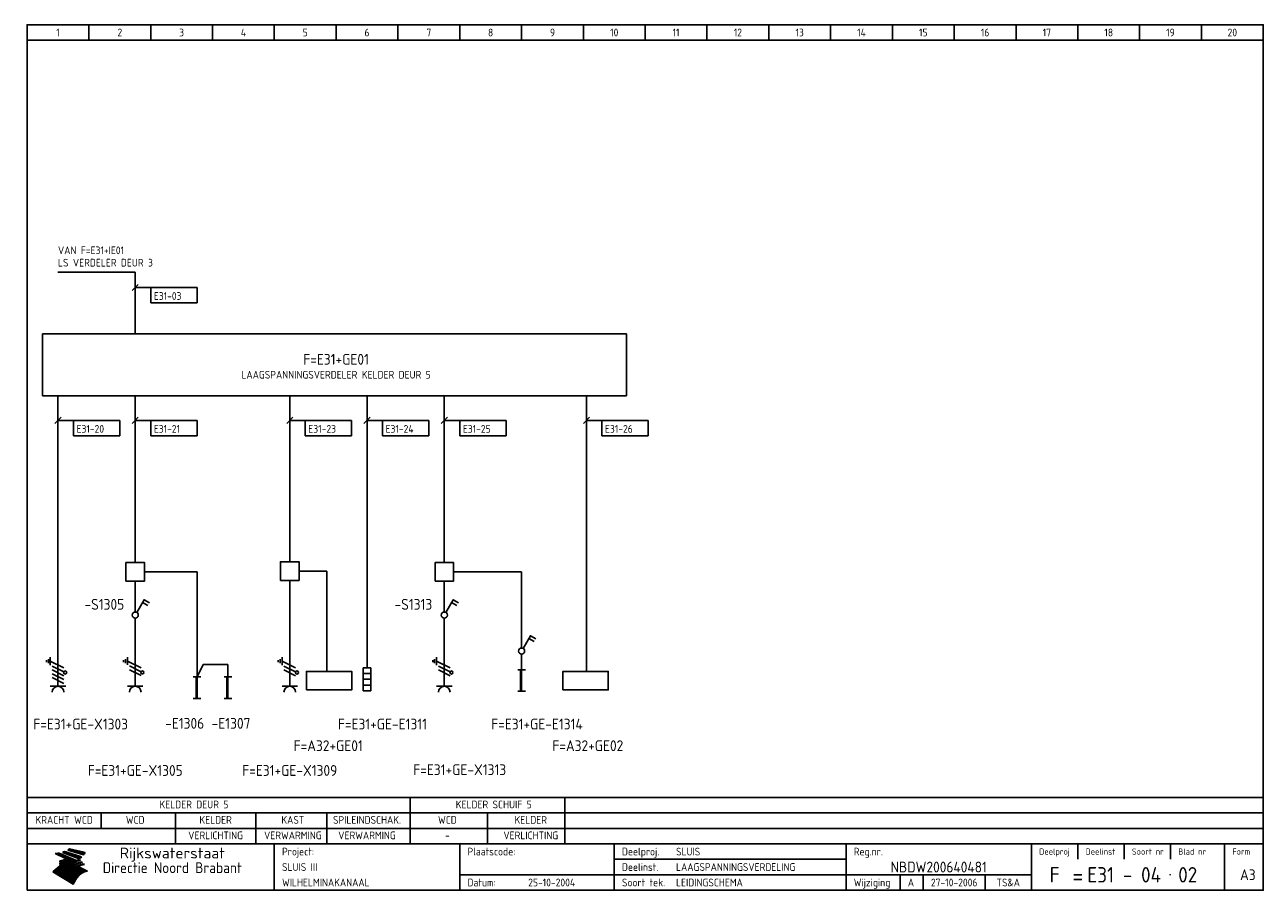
# Model space of a CAD drawing. Extents: x 9 to 410, y 10 to 290.
import ezdxf
from ezdxf.enums import TextEntityAlignment as Align

# ---------------------------------------------------------------- set-up
doc = ezdxf.new("R2010")
doc.units = 0
doc.header["$LTSCALE"] = 15
doc.header["$MEASUREMENT"] = 0
doc.layers.get('0').update_dxf_attribs({"linetype": 'CONTINUOUS'})
for name, color, linetype in [('0-25', 7, 'CONTINUOUS'), ('0-35', 2, 'CONTINUOUS'), ('0-50', 3, 'CONTINUOUS'), ('B-25', 7, 'CONTINUOUS'), ('B-35', 2, 'CONTINUOUS'), ('S-25', 7, 'CONTINUOUS')]:
    doc.layers.add(name, color=color, linetype=linetype)
doc.styles.add('ISO', font='iso.shx')
doc.styles.get("Standard").update_dxf_attribs({"font": 'iso.shx'})

# ---------------------------------------------------------------- blocks, each defined once
blk = doc.blocks.new('0303B2C')
at = {"layer": '0-25'}
for p, q in [((0, -10), (0, 0)), ((-3.75, -2.19), (-3.75, -1.56)), ((-3.12, -1.25), (-3.12, -2.5)), ((-2.5, -3.12), (-2.5, -0.62)), ((-2.5, -1.88), (1.88, -4.06)), ((-1.88, -3.44), (1.88, -5.31)), ((-1.88, -4.69), (1.88, -6.56)), ((-1.88, -5.94), (1.88, -7.81)), ((-1.88, -7.19), (1.88, -9.06)), ((-2.5, -10), (2.5, -10))]:
    blk.add_line(p, q, dxfattribs=at)
blk.add_circle((2.32, -5.54), 0.5, dxfattribs=at)
blk.add_arc((0, -11.88), 1.88, 0, 180, dxfattribs=at)
at = {"layer": '0-25', "style": 'ISO'}
blk.add_attdef('GR', (5, -15), '', height=2.5, dxfattribs=at)
at = {"layer": '0-35', "style": 'ISO'}
blk.add_attdef('KT', (5, -11), '', height=3.5, dxfattribs=at)
blk = doc.blocks.new('0301B5')
at = {"layer": 'S-25'}
for p, q in [((15, 0), (0, 0)), ((0, 0), (0, -5)), ((15, -5), (15, 0)), ((0, -5), (15, -5))]:
    blk.add_line(p, q, dxfattribs=at)
at = {"layer": 'B-25', "style": 'ISO'}
blk.add_attdef('KA', (1, -4), '', height=2.5, dxfattribs=at)
blk = doc.blocks.new('0303B4C')
at = {"layer": '0-25'}
for p, q in [((0, -10), (0, 0)), ((-3.75, -2.19), (-3.75, -1.56)), ((-3.12, -1.25), (-3.12, -2.5)), ((-2.5, -3.12), (-2.5, -0.62)), ((-2.5, -1.88), (1.88, -4.06)), ((-1.88, -3.44), (1.88, -5.31)), ((-1.88, -4.69), (1.88, -6.56)), ((-2.5, -10), (2.5, -10))]:
    blk.add_line(p, q, dxfattribs=at)
blk.add_circle((2.32, -5.54), 0.5, dxfattribs=at)
blk.add_arc((0, -11.88), 1.88, 0, 180, dxfattribs=at)
at = {"layer": '0-25', "style": 'ISO'}
blk.add_attdef('GR', (5, -15), '', height=2.5, dxfattribs=at)
at = {"layer": '0-35', "style": 'ISO'}
blk.add_attdef('KT', (5, -11), '', height=3.5, dxfattribs=at)
blk = doc.blocks.new('040112C')
at = {"layer": '0-25'}
for p, q in [((-1.25, -7.5), (-1.25, 0)), ((-1.25, 0), (1.25, 0)), ((1.25, 0), (1.25, -7.5)), ((-1.25, -1.875), (1.25, -1.875)), ((-1.25, -3.75), (1.25, -3.75)), ((-1.25, -5.625), (1.25, -5.625)), ((1.25, -7.5), (-1.25, -7.5))]:
    blk.add_line(p, q, dxfattribs=at)
at = {"layer": '0-25', "style": 'ISO'}
blk.add_attdef('OM1', (3, -8), '', height=2.5, dxfattribs=at)
at = {"layer": '0-35', "style": 'ISO'}
blk.add_attdef('KT', (3, -4), '', height=3.5, dxfattribs=at)
blk = doc.blocks.new('KADERA3')
at = {"layer": '0-25'}
for p, q in [((30, 285), (30, 290)), ((50, 285), (50, 290)), ((70, 285), (70, 290)), ((90, 285), (90, 290)), ((110, 285), (110, 290)), ((130, 285), (130, 290)), ((150, 285), (150, 290)), ((170, 285), (170, 290)), ((190, 285), (190, 290)), ((210, 285), (210, 290)), ((230, 285), (230, 290)), ((250, 285), (250, 290)), ((270, 285), (270, 290)), ((290, 285), (290, 290)), ((310, 285), (310, 290)), ((330, 285), (330, 290)), ((350, 285), (350, 290)), ((370, 285), (370, 290)), ((390, 285), (390, 290)), ((10, 285), (410, 285)), ((410, 35), (10, 35)), ((410, 30), (10, 30)), ((350, 25), (350, 20)), ((365, 25), (365, 20)), ((380, 25), (380, 20)), ((200, 20), (275, 20)), ((150, 15), (335, 15)), ((292.5, 15), (292.5, 10)), ((300, 15), (300, 10)), ((320, 15), (320, 10))]:
    blk.add_line(p, q, dxfattribs=at)
at = {"layer": '0-25', "color": 7}
for p, q in [((19.1, 21.89), (25.12, 19)), ((19.1, 21.89), (25.12, 19)), ((19.17, 21.86), (20.7, 21.86)), ((19.29, 21.8), (20.83, 21.8)), ((19.4, 21.75), (20.96, 21.75)), ((19.52, 21.69), (21.09, 21.69)), ((19.64, 21.63), (21.22, 21.63)), ((19.74, 21.92), (20.56, 21.92)), ((19.75, 21.58), (21.36, 21.58)), ((19.87, 21.52), (21.49, 21.52)), ((19.99, 21.47), (21.62, 21.47)), ((20.11, 21.41), (21.75, 21.41)), ((20.22, 21.35), (21.88, 21.35)), ((20.25, 21.97), (20.43, 21.97)), ((20.34, 21.3), (22.02, 21.3)), ((20.38, 21.99), (26.02, 19.59)), ((20.38, 21.99), (26.02, 19.59)), ((20.46, 21.24), (22.15, 21.24)), ((20.57, 21.18), (22.28, 21.18)), ((20.69, 21.13), (22.41, 21.13)), ((20.81, 21.07), (22.55, 21.07)), ((20.92, 21.02), (22.68, 21.02)), ((21.04, 20.96), (22.81, 20.96)), ((21.16, 20.9), (22.94, 20.9)), ((21.27, 20.85), (23.07, 20.85)), ((21.39, 20.79), (23.21, 20.79)), ((21.47, 22.25), (26.83, 20.19)), ((21.47, 22.25), (26.83, 20.19)), ((21.49, 22.25), (23.07, 22.25)), ((21.51, 20.73), (23.34, 20.73)), ((21.6, 22.2), (23.25, 22.2)), ((21.63, 20.68), (23.47, 20.68)), ((21.65, 22.31), (22.89, 22.31)), ((21.74, 20.62), (23.6, 20.62)), ((21.75, 22.14), (23.42, 22.14)), ((21.8, 22.37), (22.71, 22.37)), ((21.86, 20.57), (23.73, 20.57)), ((21.9, 22.08), (23.6, 22.08)), ((21.94, 22.42), (22.53, 22.42)), ((21.98, 20.51), (23.87, 20.51)), ((22.04, 22.03), (23.78, 22.03)), ((22.06, 22.48), (22.36, 22.48)), ((22.09, 20.45), (24, 20.45)), ((22.18, 22.53), (27.65, 20.8)), ((22.18, 22.53), (27.65, 20.8)), ((22.19, 21.97), (23.96, 21.97)), ((22.21, 20.4), (24.13, 20.4)), ((22.33, 20.34), (24.26, 20.34)), ((22.34, 21.92), (24.13, 21.92)), ((22.44, 20.28), (24.4, 20.28)), ((22.48, 21.86), (24.31, 21.86)), ((22.49, 20.06), (23.04, 20.06)), ((22.56, 20.23), (24.53, 20.23)), ((22.61, 20.12), (22.93, 20.12)), ((22.63, 21.8), (24.49, 21.8)), ((22.68, 20.17), (24.66, 20.17)), ((22.71, 20.17), (22.82, 20.17)), ((23.11, 20.02), (22.77, 20.2)), ((23.11, 20.02), (22.77, 20.2)), ((22.78, 21.75), (24.67, 21.75)), ((22.79, 20.12), (24.79, 20.12)), ((22.91, 20.06), (24.92, 20.06)), ((22.92, 21.69), (24.85, 21.69)), ((23.07, 21.63), (25.02, 21.63)), ((23.14, 22.99), (28.22, 21.46)), ((23.14, 22.99), (28.22, 21.46)), ((23.15, 22.98), (25.33, 22.98)), ((23.22, 21.58), (25.2, 21.58)), ((23.23, 23.04), (25.09, 23.04)), ((23.32, 23.1), (24.84, 23.1)), ((23.34, 22.93), (25.57, 22.93)), ((23.36, 21.52), (25.38, 21.52)), ((23.4, 23.15), (24.6, 23.15)), ((23.49, 23.21), (24.36, 23.21)), ((23.51, 21.47), (25.56, 21.47)), ((23.52, 22.87), (25.81, 22.87)), ((23.57, 23.27), (24.12, 23.27)), ((23.64, 23.32), (23.87, 23.32)), ((23.66, 21.41), (25.74, 21.41)), ((23.7, 23.36), (28.82, 22.17)), ((23.7, 23.36), (28.82, 22.17)), ((23.71, 22.82), (26.06, 22.82)), ((23.8, 21.35), (25.91, 21.35)), ((23.9, 22.76), (26.3, 22.76)), ((23.95, 21.3), (26.09, 21.3)), ((24.09, 22.7), (26.54, 22.7)), ((24.09, 21.24), (26.27, 21.24)), ((24.24, 21.18), (26.45, 21.18)), ((24.27, 22.65), (26.78, 22.65)), ((24.39, 21.13), (26.62, 21.13)), ((24.46, 22.59), (27.03, 22.59)), ((24.53, 21.07), (26.8, 21.07)), ((24.65, 22.53), (27.27, 22.53)), ((24.68, 21.02), (26.98, 21.02)), ((24.83, 20.96), (27.16, 20.96)), ((24.84, 22.48), (27.51, 22.48)), ((24.97, 20.9), (27.34, 20.9)), ((25.02, 22.42), (27.75, 22.42)), ((25.12, 20.85), (27.51, 20.85)), ((25.21, 22.37), (28, 22.37)), ((25.27, 20.79), (27.63, 20.79)), ((25.4, 22.31), (28.24, 22.31)), ((25.41, 20.73), (27.57, 20.73)), ((25.56, 20.68), (27.51, 20.68)), ((25.58, 22.25), (28.48, 22.25)), ((25.71, 20.62), (27.44, 20.62)), ((25.77, 22.2), (28.72, 22.2)), ((25.85, 20.57), (27.37, 20.57)), ((25.96, 22.14), (28.79, 22.14)), ((26, 20.51), (27.29, 20.51)), ((26.15, 22.08), (28.75, 22.08)), ((26.15, 20.45), (27.22, 20.45)), ((26.29, 20.4), (27.14, 20.4)), ((26.33, 22.03), (28.71, 22.03)), ((26.44, 20.34), (27.06, 20.34)), ((26.52, 21.97), (28.66, 21.97)), ((26.59, 20.28), (26.97, 20.28)), ((26.71, 21.92), (28.62, 21.92)), ((26.73, 20.23), (26.89, 20.23)), ((26.9, 21.86), (28.57, 21.86)), ((27.08, 21.8), (28.52, 21.8)), ((27.27, 21.75), (28.48, 21.75)), ((27.46, 21.69), (28.43, 21.69)), ((27.65, 21.63), (28.38, 21.63)), ((27.83, 21.58), (28.33, 21.58)), ((28.02, 21.52), (28.28, 21.52)), ((28.21, 21.47), (28.22, 21.47)), ((20.58, 17.88), (18.3, 16)), ((20.58, 17.88), (18.3, 16)), ((18.38, 16.07), (21.46, 16.07)), ((18.45, 16.12), (21.88, 16.12)), ((18.52, 16.18), (22.15, 16.18)), ((18.59, 16.23), (22.38, 16.23)), ((18.65, 16.29), (22.58, 16.29)), ((18.72, 16.35), (22.75, 16.35)), ((18.79, 16.4), (22.91, 16.4)), ((18.86, 16.46), (20.6, 16.46)), ((18.93, 16.52), (20.6, 16.52)), ((18.99, 16.57), (20.6, 16.57)), ((19.06, 16.63), (20.6, 16.63)), ((19.13, 16.68), (20.6, 16.68)), ((19.2, 16.74), (20.6, 16.74)), ((19.27, 16.8), (20.6, 16.8)), ((19.33, 16.85), (21.07, 16.85)), ((19.4, 16.91), (21.55, 16.91)), ((19.47, 16.97), (21.88, 16.97)), ((19.54, 17.02), (22.13, 17.02)), ((19.61, 17.08), (22.34, 17.08)), ((19.67, 17.13), (20.6, 17.13)), ((19.74, 17.19), (20.6, 17.19)), ((19.81, 17.25), (20.6, 17.25)), ((19.88, 17.3), (20.6, 17.3)), ((19.95, 17.36), (20.6, 17.36)), ((20.01, 17.42), (20.6, 17.42)), ((20.08, 17.47), (20.93, 17.47)), ((20.15, 17.53), (21.26, 17.53)), ((20.22, 17.58), (21.51, 17.58)), ((20.29, 17.64), (21.72, 17.64)), ((20.35, 17.7), (21.9, 17.7)), ((20.42, 17.75), (22.07, 17.75)), ((20.49, 17.81), (22.22, 17.81)), ((20.56, 17.87), (22.36, 17.87)), ((20.6, 19.11), (20.58, 19.51)), ((20.6, 19.11), (20.58, 19.51)), ((20.58, 19.5), (22.09, 19.5)), ((20.58, 19.44), (21.95, 19.44)), ((20.59, 19.38), (21.79, 19.38)), ((20.59, 19.33), (21.62, 19.33)), ((20.59, 19.27), (21.42, 19.27)), ((20.6, 19.22), (21.2, 19.22)), ((20.6, 19.16), (20.93, 19.16)), ((20.6, 19.11), (20.69, 19.12)), ((20.6, 19.11), (20.69, 19.12)), ((20.6, 18.79), (20.77, 18.81)), ((20.6, 18.79), (20.77, 18.81)), ((20.6, 18.29), (20.6, 18.79)), ((20.6, 18.29), (20.6, 18.79)), ((20.6, 18.77), (22.46, 18.77)), ((20.6, 18.71), (22.33, 18.71)), ((20.6, 18.65), (22.19, 18.65)), ((20.6, 18.6), (22.04, 18.6)), ((20.6, 18.54), (21.87, 18.54)), ((20.6, 18.48), (21.68, 18.48)), ((20.6, 18.43), (21.46, 18.43)), ((20.6, 18.37), (21.21, 18.37)), ((20.6, 18.32), (20.87, 18.32)), ((20.6, 18.29), (20.88, 18.32)), ((20.6, 18.29), (20.88, 18.32)), ((20.6, 17.88), (20.86, 17.91)), ((20.6, 17.88), (20.86, 17.91)), ((20.6, 17.43), (20.97, 17.48)), ((20.6, 17.43), (20.97, 17.48)), ((20.6, 17.43), (20.6, 17.09)), ((20.6, 17.43), (20.6, 17.09)), ((20.6, 17.09), (21.26, 17.16)), ((20.6, 17.09), (21.26, 17.16)), ((20.6, 16.8), (21.37, 16.89)), ((20.6, 16.8), (21.37, 16.89)), ((20.6, 16.8), (20.6, 16.45)), ((20.6, 16.8), (20.6, 16.45)), ((20.6, 16.45), (21.56, 16.56)), ((20.6, 16.45), (21.56, 16.56)), ((20.6, 15.97), (21.67, 16.09)), ((20.6, 15.97), (21.67, 16.09)), ((20.7, 16.46), (23.06, 16.46)), ((20.9, 19.55), (22.23, 19.55)), ((20.9, 18.82), (22.59, 18.82)), ((20.98, 17.92), (22.5, 17.92)), ((21.02, 17.13), (22.53, 17.13)), ((21.19, 19.61), (22.35, 19.61)), ((21.2, 16.52), (23.2, 16.52)), ((21.32, 18.88), (22.71, 18.88)), ((21.32, 17.98), (22.62, 17.98)), ((21.42, 19.67), (22.47, 19.67)), ((21.47, 17.19), (22.7, 17.19)), ((21.59, 18.03), (22.74, 18.03)), ((21.61, 18.93), (22.82, 18.93)), ((21.62, 19.72), (22.59, 19.72)), ((21.72, 16.57), (23.32, 16.57)), ((21.77, 17.25), (22.85, 17.25)), ((21.8, 19.78), (22.69, 19.78)), ((21.8, 18.09), (22.85, 18.09)), ((21.84, 18.99), (22.92, 18.99)), ((21.96, 19.83), (22.79, 19.83)), ((21.99, 18.15), (22.95, 18.15)), ((22.01, 17.3), (22.99, 17.3)), ((22.03, 19.05), (23.03, 19.05)), ((22.1, 16.63), (23.44, 16.63)), ((22.11, 19.89), (22.89, 19.89)), ((22.16, 18.2), (23.05, 18.2)), ((22.21, 19.1), (23.12, 19.1)), ((22.21, 17.36), (23.12, 17.36)), ((22.24, 19.95), (22.99, 19.95)), ((22.31, 18.26), (23.15, 18.26)), ((22.36, 19.16), (23.22, 19.16)), ((22.37, 20), (23.08, 20)), ((22.38, 16.68), (23.56, 16.68)), ((22.39, 17.42), (23.24, 17.42)), ((22.45, 18.32), (23.24, 18.32)), ((22.51, 19.22), (23.3, 19.22)), ((22.56, 17.47), (23.36, 17.47)), ((22.59, 18.37), (23.33, 18.37)), ((22.6, 16.74), (23.66, 16.74)), ((22.64, 19.27), (23.39, 19.27)), ((22.71, 18.43), (23.42, 18.43)), ((22.71, 17.53), (23.47, 17.53)), ((22.77, 19.33), (23.47, 19.33)), ((22.79, 16.8), (23.77, 16.8)), ((22.83, 18.48), (23.5, 18.48)), ((22.84, 17.58), (23.57, 17.58)), ((22.89, 19.38), (23.55, 19.38)), ((22.94, 18.54), (23.58, 18.54)), ((22.96, 16.85), (23.86, 16.85)), ((22.97, 17.64), (23.67, 17.64)), ((23, 19.44), (23.63, 19.44)), ((23.03, 20), (25.06, 20)), ((23.04, 18.6), (23.66, 18.6)), ((23.1, 19.5), (23.72, 19.5)), ((23.1, 17.7), (23.77, 17.7)), ((23.12, 16.91), (23.96, 16.91)), ((23.14, 18.65), (23.74, 18.65)), ((23.15, 19.95), (25.19, 19.95)), ((23.21, 19.55), (23.8, 19.55)), ((23.21, 17.75), (23.86, 17.75)), ((23.24, 18.71), (23.82, 18.71)), ((23.26, 19.89), (25.32, 19.89)), ((23.26, 16.97), (24.05, 16.97)), ((23.3, 19.61), (23.88, 19.61)), ((23.32, 17.81), (23.95, 17.81)), ((23.33, 18.77), (23.91, 18.77)), ((23.37, 16.07), (29.08, 16.07)), ((23.38, 19.83), (25.45, 19.83)), ((23.39, 19.67), (23.81, 19.67)), ((23.39, 17.02), (24.14, 17.02)), ((23.42, 18.82), (23.99, 18.82)), ((23.42, 17.87), (24.03, 17.87)), ((23.45, 19.7), (23.58, 19.79)), ((23.45, 19.7), (23.58, 19.79)), ((23.48, 19.72), (23.7, 19.72)), ((23.5, 19.78), (25.58, 19.78)), ((23.51, 18.88), (24.07, 18.88)), ((23.51, 16.12), (29.27, 16.12)), ((23.52, 17.92), (24.11, 17.92)), ((23.52, 17.08), (24.22, 17.08)), ((23.54, 18.9), (24.3, 19.42)), ((23.54, 18.9), (24.3, 19.42)), ((23.56, 19.78), (23.59, 19.78)), ((23.56, 19.39), (23.9, 19.62)), ((23.56, 19.39), (23.9, 19.62)), ((23.58, 19.79), (23.9, 19.62)), ((23.58, 19.79), (23.9, 19.62)), ((23.59, 18.93), (24.15, 18.93)), ((23.61, 19.72), (25.72, 19.72)), ((23.62, 17.98), (24.2, 17.98)), ((23.63, 17.13), (24.3, 17.13)), ((23.65, 18.59), (24.62, 19.25)), ((23.65, 18.59), (24.62, 19.25)), ((29.41, 16.17), (23.65, 16.17)), ((23.67, 18.99), (24.23, 18.99)), ((23.71, 18.03), (24.28, 18.03)), ((23.73, 19.67), (25.85, 19.67)), ((23.75, 19.05), (24.32, 19.05)), ((23.75, 17.19), (24.38, 17.19)), ((23.77, 16.23), (29.47, 16.23)), ((23.79, 18.09), (24.36, 18.09)), ((23.83, 19.1), (24.4, 19.1)), ((23.85, 19.61), (25.98, 19.61)), ((23.85, 17.25), (24.46, 17.25)), ((23.88, 18.15), (24.44, 18.15)), ((23.89, 16.29), (29.36, 16.29)), ((23.92, 19.16), (24.48, 19.16)), ((23.94, 18.19), (25.23, 19.07)), ((23.94, 18.19), (25.23, 19.07)), ((23.95, 17.3), (24.55, 17.3)), ((23.96, 19.55), (25.96, 19.55)), ((23.96, 18.2), (24.53, 18.2)), ((24, 19.22), (24.56, 19.22)), ((24, 16.35), (29.24, 16.35)), ((24.04, 18.26), (24.61, 18.26)), ((24.05, 17.36), (24.63, 17.36)), ((24.06, 17.88), (25.34, 18.76)), ((24.06, 17.88), (25.34, 18.76)), ((24.08, 19.5), (25.88, 19.5)), ((24.08, 19.27), (24.58, 19.27)), ((24.11, 16.4), (29.13, 16.4)), ((24.13, 18.32), (24.69, 18.32)), ((24.14, 17.42), (24.71, 17.42)), ((24.16, 19.33), (24.47, 19.33)), ((24.2, 19.44), (25.79, 19.44)), ((24.21, 18.37), (24.77, 18.37)), ((24.21, 16.46), (29.02, 16.46)), ((24.23, 17.47), (24.79, 17.47)), ((24.24, 17.48), (25.52, 18.36)), ((24.24, 17.48), (25.52, 18.36)), ((24.25, 19.38), (24.36, 19.38)), ((24.29, 18.43), (24.85, 18.43)), ((24.3, 19.42), (24.62, 19.25)), ((24.3, 19.42), (24.62, 19.25)), ((24.31, 19.38), (25.71, 19.38)), ((24.31, 17.53), (24.87, 17.53)), ((24.31, 16.52), (28.91, 16.52)), ((24.35, 17.17), (25.64, 18.05)), ((24.35, 17.17), (25.64, 18.05)), ((24.37, 18.48), (24.94, 18.48)), ((24.39, 17.58), (24.96, 17.58)), ((24.4, 16.57), (28.79, 16.57)), ((24.43, 19.33), (25.62, 19.33)), ((24.45, 18.54), (25.02, 18.54)), ((24.47, 17.64), (25.04, 17.64)), ((24.49, 16.63), (28.68, 16.63)), ((24.54, 18.6), (25.1, 18.6)), ((24.55, 19.27), (25.54, 19.27)), ((24.56, 17.7), (25.12, 17.7)), ((24.57, 16.68), (28.57, 16.68)), ((24.62, 18.65), (25.18, 18.65)), ((24.63, 16.72), (25.91, 17.6)), ((24.63, 16.72), (25.91, 17.6)), ((24.64, 17.75), (25.2, 17.75)), ((24.66, 16.74), (28.45, 16.74)), ((24.67, 19.22), (25.45, 19.22)), ((24.7, 18.71), (25.27, 18.71)), ((24.72, 17.81), (25.29, 17.81)), ((24.74, 16.8), (28.34, 16.8)), ((24.78, 19.16), (25.37, 19.16)), ((24.78, 18.77), (25.34, 18.77)), ((24.8, 17.87), (25.37, 17.87)), ((24.82, 16.85), (28.23, 16.85)), ((24.87, 18.82), (25.4, 18.82)), ((24.89, 17.92), (25.45, 17.92)), ((24.9, 19.1), (25.28, 19.1)), ((24.9, 16.91), (28.11, 16.91)), ((24.95, 18.88), (25.45, 18.88)), ((24.97, 17.98), (25.53, 17.98)), ((24.99, 16.97), (28, 16.97)), ((25.02, 19.05), (25.2, 19.05)), ((25.03, 18.93), (25.51, 18.93)), ((25.05, 18.03), (25.61, 18.03)), ((25.07, 17.02), (27.89, 17.02)), ((25.11, 18.99), (25.57, 18.99)), ((26.02, 19.59), (25.12, 19)), ((26.02, 19.59), (25.12, 19)), ((25.13, 18.09), (25.68, 18.09)), ((25.15, 17.08), (27.77, 17.08)), ((25.19, 19.05), (25.63, 19.05)), ((25.21, 18.15), (25.75, 18.15)), ((25.23, 17.13), (27.66, 17.13)), ((25.26, 19.1), (25.7, 19.1)), ((25.3, 18.2), (25.82, 18.2)), ((25.31, 17.19), (27.55, 17.19)), ((25.33, 19.16), (25.77, 19.16)), ((25.38, 18.26), (25.89, 18.26)), ((25.39, 19.22), (25.85, 19.22)), ((25.4, 17.25), (27.43, 17.25)), ((25.46, 18.32), (25.97, 18.32)), ((25.47, 19.27), (25.93, 19.27)), ((25.48, 17.3), (27.32, 17.3)), ((25.54, 19.33), (26.03, 19.33)), ((25.54, 18.37), (26.06, 18.37)), ((25.56, 17.36), (27.21, 17.36)), ((25.62, 18.43), (26.14, 18.43)), ((25.63, 19.38), (26.13, 19.38)), ((25.64, 17.42), (27.1, 17.42)), ((25.7, 18.48), (26.24, 18.48)), ((25.72, 19.44), (26.24, 19.44)), ((25.73, 17.47), (26.98, 17.47)), ((25.79, 18.54), (26.34, 18.54)), ((25.81, 17.53), (26.87, 17.53)), ((25.82, 19.5), (26.36, 19.5)), ((25.89, 18.6), (26.46, 18.6)), ((25.89, 17.58), (26.76, 17.58)), ((25.93, 19.55), (26.53, 19.55)), ((25.96, 17.64), (26.64, 17.64)), ((25.99, 18.65), (26.58, 18.65)), ((26.04, 17.7), (26.59, 17.7)), ((26.06, 19.61), (26.85, 19.61)), ((26.1, 18.71), (26.72, 18.71)), ((26.12, 17.75), (26.67, 17.75)), ((26.2, 17.81), (26.76, 17.81)), ((26.21, 19.67), (27.23, 19.67)), ((26.23, 18.77), (26.89, 18.77)), ((26.29, 17.87), (26.86, 17.87)), ((26.37, 18.82), (27.09, 18.82)), ((26.39, 17.92), (26.97, 17.92)), ((26.44, 19.72), (27.18, 19.72)), ((26.49, 17.98), (27.09, 17.98)), ((26.53, 18.88), (27.34, 18.88)), ((26.56, 17.68), (29.54, 16.2)), ((26.56, 17.68), (29.54, 16.2)), ((26.6, 18.03), (27.22, 18.03)), ((26.72, 18.09), (27.38, 18.09)), ((26.73, 18.93), (27.66, 18.93)), ((26.85, 18.15), (27.56, 18.15)), ((26.99, 18.99), (27.9, 18.99)), ((27, 18.2), (27.8, 18.2)), ((27.13, 19.78), (27.25, 19.64)), ((27.13, 19.78), (27.25, 19.64)), ((27.18, 18.26), (28.13, 18.26)), ((27.26, 19.05), (27.84, 19.05)), ((27.39, 18.32), (28.47, 18.32)), ((27.7, 18.37), (28.49, 18.37)), ((27.78, 19.1), (27.93, 18.96)), ((27.78, 19.1), (27.93, 18.96)), ((28, 18.43), (28.44, 18.43)), ((28.29, 15.83), (29.54, 16.2)), ((28.29, 15.83), (29.54, 16.2)), ((28.39, 18.48), (28.54, 18.32)), ((28.39, 18.48), (28.54, 18.32)), ((29.54, 16.2), (29.45, 16.17)), ((29.54, 16.2), (29.45, 16.17)), ((29.46, 16.18), (29.47, 16.18)), ((24.94, 11.97), (18.3, 16)), ((24.94, 11.97), (18.3, 16)), ((18.31, 16.01), (20.96, 16.01)), ((18.38, 15.95), (20.6, 15.95)), ((18.47, 15.9), (20.6, 15.9)), ((18.57, 15.84), (20.6, 15.84)), ((18.66, 15.78), (20.6, 15.78)), ((18.75, 15.73), (20.6, 15.73)), ((18.85, 15.67), (20.6, 15.67)), ((18.94, 15.62), (20.6, 15.62)), ((19.03, 15.56), (27.83, 15.56)), ((19.12, 15.5), (27.75, 15.5)), ((19.22, 15.45), (27.66, 15.45)), ((19.31, 15.39), (27.58, 15.39)), ((19.4, 15.33), (27.5, 15.33)), ((19.49, 15.28), (27.43, 15.28)), ((19.59, 15.22), (27.36, 15.22)), ((19.68, 15.17), (27.29, 15.17)), ((19.77, 15.11), (27.22, 15.11)), ((19.86, 15.05), (27.15, 15.05)), ((19.96, 15), (27.09, 15)), ((20.05, 14.94), (27.02, 14.94)), ((20.14, 14.88), (26.96, 14.88)), ((20.24, 14.83), (26.9, 14.83)), ((20.33, 14.77), (26.84, 14.77)), ((20.42, 14.72), (26.79, 14.72)), ((20.51, 14.66), (26.73, 14.66)), ((20.6, 15.97), (20.6, 15.58)), ((20.6, 15.97), (20.6, 15.58)), ((20.6, 15.58), (21.95, 15.73)), ((20.6, 15.58), (21.95, 15.73)), ((20.61, 14.6), (26.68, 14.6)), ((20.7, 14.55), (26.62, 14.55)), ((20.79, 14.49), (26.57, 14.49)), ((20.88, 14.43), (26.52, 14.43)), ((20.94, 15.62), (27.92, 15.62)), ((20.98, 14.38), (26.47, 14.38)), ((21.07, 14.32), (26.42, 14.32)), ((21.16, 14.27), (26.38, 14.27)), ((21.25, 14.21), (26.33, 14.21)), ((21.35, 14.15), (26.29, 14.15)), ((21.44, 14.1), (26.24, 14.1)), ((21.45, 15.67), (28.01, 15.67)), ((21.53, 14.04), (26.2, 14.04)), ((21.63, 13.98), (26.16, 13.98)), ((21.72, 13.93), (26.12, 13.93)), ((21.81, 13.87), (26.08, 13.87)), ((21.9, 13.82), (26.04, 13.82)), ((21.96, 15.73), (28.11, 15.73)), ((22, 13.76), (26, 13.76)), ((22.09, 13.7), (25.96, 13.7)), ((22.18, 13.65), (25.93, 13.65)), ((22.27, 13.59), (25.89, 13.59)), ((22.34, 15.78), (28.21, 15.78)), ((22.37, 13.53), (25.86, 13.53)), ((22.46, 13.48), (25.82, 13.48)), ((22.55, 13.42), (25.79, 13.42)), ((22.62, 15.84), (28.33, 15.84)), ((22.65, 13.37), (25.76, 13.37)), ((22.74, 13.31), (25.73, 13.31)), ((22.83, 13.25), (25.69, 13.25)), ((22.84, 15.9), (28.52, 15.9)), ((22.92, 13.2), (25.66, 13.2)), ((23.02, 13.14), (25.63, 13.14)), ((23.04, 15.95), (28.71, 15.95)), ((23.11, 13.08), (25.59, 13.08)), ((23.2, 13.03), (25.56, 13.03)), ((23.21, 16.01), (28.9, 16.01)), ((23.29, 12.97), (25.53, 12.97)), ((23.39, 12.92), (25.5, 12.92)), ((23.48, 12.86), (25.46, 12.86)), ((23.57, 12.8), (25.43, 12.8)), ((23.66, 12.75), (25.4, 12.75)), ((23.76, 12.69), (25.36, 12.69)), ((23.85, 12.63), (25.33, 12.63)), ((23.94, 12.58), (25.3, 12.58)), ((24.04, 12.52), (25.26, 12.52)), ((24.13, 12.47), (25.23, 12.47)), ((24.22, 12.41), (25.2, 12.41)), ((24.31, 12.35), (25.17, 12.35)), ((24.41, 12.3), (25.13, 12.3)), ((24.5, 12.24), (25.1, 12.24)), ((24.59, 12.18), (25.07, 12.18)), ((24.68, 12.13), (25.03, 12.13)), ((24.78, 12.07), (25, 12.07)), ((24.94, 11.97), (25.81, 13.45)), ((24.94, 11.97), (25.81, 13.45)), ((24.87, 12.02), (24.97, 12.02))]:
    blk.add_line(p, q, dxfattribs=at)
for centre, radius, start, end in [((19.15, 29.7), 7.8, 269.6055, 279.0886), ((19.15, 29.7), 7.8, 269.6055, 279.0886), ((19.93, 25.38), 5.91, 276.3402, 298.7463), ((19.93, 25.38), 5.91, 276.3402, 298.7463), ((19.84, 27.26), 5.27, 288.0217, 296.3084), ((19.84, 27.26), 5.27, 288.0217, 296.3084), ((20.49, 27.56), 5.28, 300.0654, 307.393), ((20.49, 27.56), 5.28, 300.0654, 307.393), ((24.11, 24.7), 5.26, 301.1147, 312.2814), ((24.11, 24.7), 5.26, 301.1147, 312.2814), ((21.95, 27.32), 8.59, 316.9248, 323.1399), ((21.95, 27.32), 8.59, 316.9248, 323.1399), ((20.21, 23.78), 5.91, 273.6149, 304.3803), ((20.21, 23.78), 5.91, 273.6149, 304.3803), ((19.84, 25.09), 6.03, 278.129, 302.868), ((19.84, 25.09), 6.03, 278.129, 302.868), ((20.35, 24.56), 5.76, 274.164, 302.5474), ((20.35, 24.56), 5.76, 274.164, 302.5474), ((20.05, 24.28), 6.02, 277.9472, 305.7139), ((20.05, 24.28), 6.02, 277.9472, 305.7139), ((20.04, 23.49), 6.09, 278.8115, 306.4242), ((20.04, 23.49), 6.09, 278.8115, 306.4242), ((20.53, 23.07), 5.96, 277.0519, 304.973), ((20.53, 23.07), 5.96, 277.0519, 304.973), ((20.72, 22.76), 5.91, 276.3402, 304.3803), ((20.72, 22.76), 5.91, 276.3402, 304.3803), ((21.06, 22.34), 5.81, 274.9043, 303.1745), ((21.06, 22.34), 5.81, 274.9043, 303.1745), ((20.82, 22.06), 6.04, 278.1111, 305.8489), ((20.82, 22.06), 6.04, 278.1111, 305.8489), ((21.3, 21.6), 5.91, 276.3402, 304.3803), ((21.3, 21.6), 5.91, 276.3402, 304.3803), ((27.05, 17.17), 2.63, 107.4286, 133.7799), ((27.05, 17.17), 2.63, 107.4286, 133.7799), ((27.45, 16.91), 2.81, 110.4143, 138.7411), ((27.45, 16.91), 2.81, 110.4143, 138.7411), ((27.57, 15.64), 3.4, 98.1566, 126.9045), ((27.57, 15.64), 3.4, 98.1566, 126.9045), ((27.91, 15.54), 3.39, 100.5835, 132.088), ((27.91, 15.54), 3.39, 100.5835, 132.088), ((28.21, 14.74), 3.67, 95.7581, 128.7216), ((28.21, 14.74), 3.67, 95.7581, 128.7216), ((27.01, 16.84), 2.93, 87.7348, 104.8316), ((27.01, 16.84), 2.93, 87.7348, 104.8316), ((27.37, 15.71), 3.93, 91.7838, 103.2817), ((27.37, 15.71), 3.93, 91.7838, 103.2817), ((28.4, 15.05), 3.21, 96.3886, 125.0052), ((28.4, 15.05), 3.21, 96.3886, 125.0052), ((27.82, 16.31), 2.8, 90.634, 105.1984), ((27.82, 16.31), 2.8, 90.634, 105.1984), ((28.19, 15.04), 3.93, 93.8342, 103.2817), ((28.19, 15.04), 3.93, 93.8342, 103.2817), ((28.58, 15.69), 2.8, 93.8141, 105.1984), ((28.58, 15.69), 2.8, 93.8141, 105.1984), ((28.95, 14.41), 3.93, 96.0135, 103.2817), ((28.95, 14.41), 3.93, 96.0135, 103.2817), ((31.24, 10.26), 6.3, 117.9568, 149.6251), ((31.24, 10.26), 6.3, 117.9568, 149.6251)]:
    blk.add_arc(centre, radius, start, end, dxfattribs=at)
at = {"layer": '0-35'}
for p, q in [((90, 25), (90, 10)), ((150, 25), (150, 10)), ((200, 25), (200, 10)), ((275, 25), (275, 10)), ((335, 25), (335, 10)), ((397.5, 25), (397.5, 10))]:
    blk.add_line(p, q, dxfattribs=at)
at = {"layer": '0-50'}
for p, q in [((10, 25), (410, 25)), ((348.75, 15), (351.25, 15)), ((348.75, 13.5), (351.25, 13.5))]:
    blk.add_line(p, q, dxfattribs=at)
blk.add_lwpolyline([(10, 10), (410, 10), (410, 290), (10, 290)], close=True, dxfattribs=at)
at = {"layer": '0-50', "const_width": 0.25}
blk.add_lwpolyline([(379.75, 15, 1), (380, 15, 1)], format="xyb", close=True, dxfattribs=at)
at = {"layer": '0-25', "style": 'ISO'}
for s, height, p in [('Project:', 2.5, (92.5, 22.5)), ('Plaatscode:', 2.5, (152.5, 22.5)), ('Deelproj.', 2.5, (202.5, 22.5)), ('Reg.nr.', 2.5, (277.5, 22.5)), ('Deelproj', 2, (337.5, 22.5)), ('Deelinst', 2, (352.5, 22.5)), ('Soort nr', 2, (367.5, 22.5)), ('Blad nr', 2, (382.5, 22.5)), ('Form', 2, (400, 22.5)), ('Deelinst.', 2.5, (202.5, 17.5)), ('Datum:', 2.5, (152.5, 12.5)), ('Soort tek.', 2.5, (202.5, 12.5)), ('Wijziging', 2.5, (277.5, 12.5))]:
    blk.add_text(s, height=height, dxfattribs=at).set_placement(p, align=Align.MIDDLE_LEFT)
for tag, p in [('STR1', (20, 287.5)), ('STR2', (40, 287.5)), ('STR3', (60, 287.5)), ('STR4', (80, 287.5)), ('STR5', (100, 287.5)), ('STR6', (120, 287.5)), ('STR7', (140, 287.5)), ('STR8', (160, 287.5)), ('STR9', (180, 287.5)), ('STR10', (200, 287.5)), ('STR11', (220, 287.5)), ('STR12', (240, 287.5)), ('STR13', (260, 287.5)), ('STR14', (280, 287.5)), ('STR15', (300, 287.5)), ('STR16', (320, 287.5)), ('STR17', (340, 287.5)), ('STR18', (360, 287.5)), ('STR19', (380, 287.5)), ('STR20', (400, 287.5)), ('W', (180, 12.5)), ('Z', (310, 12.5)), ('Y', (327.5, 12.5))]:
    blk.add_attdef(tag, text='', height=2.5, dxfattribs=at).set_placement(p, align=Align.MIDDLE)
for tag, p in [('N', (220, 22.5)), ('B', (92.5, 17.5)), ('P', (220, 17.5)), ('C', (92.5, 12.5)), ('U', (220, 12.5)), ('REV', (295, 12.5))]:
    blk.add_attdef(tag, text='', height=2.5, dxfattribs=at).set_placement(p, align=Align.MIDDLE_LEFT)
at = {"layer": '0-35', "style": 'ISO', "width": 1.00614}
blk.add_text('Rijkswaterstaat', height=3.5, dxfattribs=at).set_placement((40, 20.28), (74, 20.28), align=Align.FIT)
at = {"layer": '0-35', "color": 2, "style": 'ISO', "width": 0.948867}
blk.add_text('Directie Noord Brabant', height=3.5, dxfattribs=at).set_placement((34.5, 15.53), (79.5, 15.53), align=Align.FIT)
at = {"layer": '0-35', "style": 'ISO'}
for tag, p in [('X', (178.5, 17.5)), ('FORM', (402.5, 15))]:
    blk.add_attdef(tag, text='', height=3.5, dxfattribs=at).set_placement(p, align=Align.MIDDLE_LEFT)
blk.add_attdef('RNR', text='', height=3.5, dxfattribs=at).set_placement((305, 17.5), align=Align.MIDDLE)
at = {"layer": '0-50', "style": 'ISO'}
for tag, p in [('M', (342.5, 15)), ('O', (365, 15))]:
    blk.add_attdef(tag, text='', height=5, dxfattribs=at).set_placement(p, align=Align.MIDDLE)
blk.add_attdef('Q', text='', height=5, dxfattribs=at).set_placement((382.5, 15), align=Align.MIDDLE_LEFT)
blk = doc.blocks.new('WCD')
at = {"layer": '0-25'}
for p, q in [((0, -10), (0, 0)), ((-3.75, -2.19), (-3.75, -1.56)), ((-3.12, -1.25), (-3.12, -2.5)), ((-2.5, -3.12), (-2.5, -0.62)), ((-2.5, -1.88), (1.88, -4.06)), ((-1.88, -3.44), (1.88, -5.31)), ((-1.88, -4.69), (1.88, -6.56)), ((-2.5, -10), (2.5, -10))]:
    blk.add_line(p, q, dxfattribs=at)
blk.add_circle((2.32, -5.54), 0.5, dxfattribs=at)
blk.add_arc((0, -11.88), 1.88, 0, 180, dxfattribs=at)
at = {"layer": '0-25', "style": 'ISO'}
blk.add_attdef('GR', (5, -15), '', height=2.5, dxfattribs=at)
at = {"layer": '0-35', "style": 'ISO'}
blk.add_attdef('KT', (5, -11), '', height=3.5, dxfattribs=at)

msp = doc.modelspace()

# ---------------------------------------------------------------- linework, layer by layer
for points in [[(92, 110.25), (98, 110.25), (98, 116.25), (92, 116.25)], [(42, 110), (48, 110), (48, 116), (42, 116)], [(142, 110), (148, 110), (148, 116), (142, 116)], [(100.41, 74.81), (115.08, 74.81), (115.08, 80.81), (100.41, 80.81)], [(183.41, 74.81), (198.08, 74.81), (198.08, 80.81), (183.41, 80.81)]]:
    msp.add_lwpolyline(points, close=True)
at = {"layer": '0-25'}
msp.add_line((410, 40), (10, 40), dxfattribs=at)
at = {"layer": 'S-25'}
for p, q in [((45, 210), (20, 210)), ((45, 190), (45, 210)), ((44, 204), (46, 206)), ((45, 205), (50, 205)), ((15.01, 190), (15.01, 170)), ((15.01, 190), (204, 190)), ((204, 190), (204, 170)), ((15.01, 170), (204, 170)), ((20, 84.5), (20, 170)), ((45, 116), (45, 170)), ((95, 116.25), (95, 170)), ((120, 82), (120, 170)), ((145, 116), (145, 170)), ((191, 170), (191, 80.81)), ((19, 161), (21, 163)), ((20, 162), (25, 162)), ((44, 161), (46, 163)), ((45, 162), (50, 162)), ((94, 161), (96, 163)), ((95, 162), (100, 162)), ((119, 161), (121, 163)), ((120, 162), (125, 162)), ((144, 161), (146, 163)), ((145, 162), (150, 162)), ((190, 161), (192, 163)), ((191, 162), (196, 162)), ((48, 113), (65, 113)), ((65, 79), (65, 113)), ((98, 113.25), (107, 113.25)), ((107, 113.25), (107, 80.81)), ((107, 113.25), (107, 80.81)), ((148, 113), (170, 113)), ((170, 88.35), (170, 113)), ((45, 110), (45, 100)), ((95, 85.97), (95, 110.25)), ((145, 100), (145, 110)), ((47.38, 103.13), (49.11, 102.13)), ((147.38, 103.13), (149.11, 102.13)), ((45, 98), (45, 86)), ((145, 86), (145, 98)), ((172.38, 91.48), (174.11, 90.48)), ((170, 81.35), (170, 86.35)), ((65, 79), (67, 83)), ((67, 83), (75, 83)), ((75, 79), (75, 83)), ((168.75, 81.35), (171.25, 81.35)), ((169.69, 74.35), (169.69, 81.35)), ((170, 74.35), (170, 81.35)), ((63.75, 79), (66.25, 79)), ((64.69, 72), (64.69, 79)), ((65, 72), (65, 79)), ((73.75, 79), (76.25, 79)), ((74.69, 72), (74.69, 79)), ((75, 72), (75, 79)), ((168.75, 74.35), (171.25, 74.35)), ((63.75, 72), (66.25, 72)), ((73.75, 72), (76.25, 72)), ((134, 40), (134, 25)), ((184, 40), (184, 25)), ((34, 35), (34, 30)), ((58, 35), (58, 25)), ((84, 35), (84, 25)), ((107, 35), (107, 25)), ((159, 35), (159, 25))]:
    msp.add_line(p, q, dxfattribs=at)
for points in [[(45.5, 99.87), (47.88, 103.99), (49.61, 102.99)], [(145.5, 99.87), (147.88, 103.99), (149.61, 102.99)], [(170.5, 88.22), (172.88, 92.34), (174.61, 91.34)]]:
    msp.add_lwpolyline(points, dxfattribs=at)
for centre in [(45, 99), (145, 99), (170, 87.35)]:
    msp.add_circle(centre, 1, dxfattribs=at)

# ---------------------------------------------------------------- block references
for p, values in [((50, 205), {'KA': 'E31-03'}), ((25, 162), {'KA': 'E31-20'}), ((50, 162), {'KA': 'E31-21'}), ((100, 162), {'KA': 'E31-23'}), ((125, 162), {'KA': 'E31-24'}), ((150, 162), {'KA': 'E31-25'}), ((196, 162), {'KA': 'E31-26'})]:
    msp.add_blockref('0301B5', p).add_auto_attribs(values)
at = {"layer": '0-25'}
for name, p in [('0303B2C', (20, 85.97)), ('WCD', (45, 86)), ('0303B4C', (95, 85.97)), ('0303B4C', (145, 85.97)), ('040112C', (120, 82))]:
    msp.add_blockref(name, p, dxfattribs=at)
at = {"layer": 'S-25'}
ref = msp.add_blockref('KADERA3', (0, 0), dxfattribs=at)
ref.add_attrib('B', 'SLUIS III', dxfattribs={"layer": '0-25', "height": 2.5, "style": 'ISO'}).set_placement((92.5, 17.5), align=Align.MIDDLE_LEFT)
ref.add_attrib('C', 'WILHELMINAKANAAL', dxfattribs={"layer": '0-25', "height": 2.5, "style": 'ISO'}).set_placement((92.5, 12.5), align=Align.MIDDLE_LEFT)
ref.add_attrib('N', 'SLUIS', dxfattribs={"layer": '0-25', "height": 2.5, "style": 'ISO'}).set_placement((220, 22.5), align=Align.MIDDLE_LEFT)
ref.add_attrib('P', 'LAAGSPANNINGSVERDELING', dxfattribs={"layer": '0-25', "height": 2.5, "style": 'ISO'}).set_placement((220, 17.5), align=Align.MIDDLE_LEFT)
ref.add_attrib('U', 'LEIDINGSCHEMA', dxfattribs={"layer": '0-25', "height": 2.5, "style": 'ISO'}).set_placement((220, 12.5), align=Align.MIDDLE_LEFT)
ref.add_attrib('M', 'F', dxfattribs={"layer": '0-50', "height": 5, "style": 'ISO'}).set_placement((342.5, 15), align=Align.MIDDLE)
ref.add_attrib('O', 'E31 - 04', dxfattribs={"layer": '0-50', "height": 5, "style": 'ISO'}).set_placement((365, 15), align=Align.MIDDLE)
ref.add_attrib('Q', '02', dxfattribs={"layer": '0-50', "height": 5, "style": 'ISO'}).set_placement((382.5, 15), align=Align.MIDDLE_LEFT)
ref.add_attrib('RNR', 'NBDW200640481', dxfattribs={"layer": '0-35', "height": 3.5, "style": 'ISO'}).set_placement((305, 17.5), align=Align.MIDDLE)
ref.add_attrib('W', '25-10-2004', dxfattribs={"layer": '0-25', "height": 2.5, "style": 'ISO'}).set_placement((179.75, 12.5), align=Align.MIDDLE)
ref.add_attrib('FORM', 'A3', dxfattribs={"layer": '0-35', "height": 3.5, "style": 'ISO'}).set_placement((402.5, 15), align=Align.MIDDLE_LEFT)
ref.add_attrib('REV', 'A', dxfattribs={"layer": '0-25', "height": 2.5, "style": 'ISO'}).set_placement((295, 12.5), align=Align.MIDDLE_LEFT)
ref.add_attrib('Z', '27-10-2006', dxfattribs={"layer": '0-25', "height": 2.5, "style": 'ISO'}).set_placement((310, 12.5), align=Align.MIDDLE)
ref.add_attrib('Y', 'TS&A', dxfattribs={"layer": '0-25', "height": 2.5, "style": 'ISO'}).set_placement((327.5, 12.5), align=Align.MIDDLE)
ref.add_attrib('STR1', '1', dxfattribs={"layer": '0-25', "height": 2.5, "style": 'ISO'}).set_placement((20, 287.5), align=Align.MIDDLE)
ref.add_attrib('STR2', '2', dxfattribs={"layer": '0-25', "height": 2.5, "style": 'ISO'}).set_placement((40, 287.5), align=Align.MIDDLE)
ref.add_attrib('STR3', '3', dxfattribs={"layer": '0-25', "height": 2.5, "style": 'ISO'}).set_placement((60, 287.5), align=Align.MIDDLE)
ref.add_attrib('STR4', '4', dxfattribs={"layer": '0-25', "height": 2.5, "style": 'ISO'}).set_placement((80, 287.5), align=Align.MIDDLE)
ref.add_attrib('STR5', '5', dxfattribs={"layer": '0-25', "height": 2.5, "style": 'ISO'}).set_placement((100, 287.5), align=Align.MIDDLE)
ref.add_attrib('STR6', '6', dxfattribs={"layer": '0-25', "height": 2.5, "style": 'ISO'}).set_placement((120, 287.5), align=Align.MIDDLE)
ref.add_attrib('STR7', '7', dxfattribs={"layer": '0-25', "height": 2.5, "style": 'ISO'}).set_placement((140, 287.5), align=Align.MIDDLE)
ref.add_attrib('STR8', '8', dxfattribs={"layer": '0-25', "height": 2.5, "style": 'ISO'}).set_placement((160, 287.5), align=Align.MIDDLE)
ref.add_attrib('STR9', '9', dxfattribs={"layer": '0-25', "height": 2.5, "style": 'ISO'}).set_placement((180, 287.5), align=Align.MIDDLE)
ref.add_attrib('STR10', '10', dxfattribs={"layer": '0-25', "height": 2.5, "style": 'ISO'}).set_placement((200, 287.5), align=Align.MIDDLE)
ref.add_attrib('STR11', '11', dxfattribs={"layer": '0-25', "height": 2.5, "style": 'ISO'}).set_placement((220, 287.5), align=Align.MIDDLE)
ref.add_attrib('STR12', '12', dxfattribs={"layer": '0-25', "height": 2.5, "style": 'ISO'}).set_placement((240, 287.5), align=Align.MIDDLE)
ref.add_attrib('STR13', '13', dxfattribs={"layer": '0-25', "height": 2.5, "style": 'ISO'}).set_placement((260, 287.5), align=Align.MIDDLE)
ref.add_attrib('STR14', '14', dxfattribs={"layer": '0-25', "height": 2.5, "style": 'ISO'}).set_placement((280, 287.5), align=Align.MIDDLE)
ref.add_attrib('STR15', '15', dxfattribs={"layer": '0-25', "height": 2.5, "style": 'ISO'}).set_placement((300, 287.5), align=Align.MIDDLE)
ref.add_attrib('STR16', '16', dxfattribs={"layer": '0-25', "height": 2.5, "style": 'ISO'}).set_placement((320, 287.5), align=Align.MIDDLE)
ref.add_attrib('STR17', '17', dxfattribs={"layer": '0-25', "height": 2.5, "style": 'ISO'}).set_placement((340, 287.5), align=Align.MIDDLE)
ref.add_attrib('STR18', '18', dxfattribs={"layer": '0-25', "height": 2.5, "style": 'ISO'}).set_placement((360, 287.5), align=Align.MIDDLE)
ref.add_attrib('STR19', '19', dxfattribs={"layer": '0-25', "height": 2.5, "style": 'ISO'}).set_placement((380, 287.5), align=Align.MIDDLE)
ref.add_attrib('STR20', '20', dxfattribs={"layer": '0-25', "height": 2.5, "style": 'ISO'}).set_placement((400, 287.5), align=Align.MIDDLE)

# ---------------------------------------------------------------- texts
at = {"layer": 'B-25'}
for s, p in [('VAN F=E31+IE01', (20, 215.78)), ('LS VERDELER DEUR 3', (20, 211.78))]:
    msp.add_text(s, height=2.5, dxfattribs=at).set_placement(p)
for s, p in [('LAAGSPANNINGSVERDELER KELDER DEUR 5', (110, 176.78)), ('KELDER DEUR 5', (64, 37.75)), ('KELDER SCHUIF 5', (161, 37.75)), ('KRACHT WCD', (22, 32.75)), ('WCD', (45, 32.75)), ('KELDER', (71, 32.75)), ('KAST', (96, 32.75)), ('SPILEINDSCHAK.', (120, 32.75)), ('WCD', (146, 32.75)), ('KELDER', (173, 32.75)), ('VERLICHTING', (71, 27.75)), ('VERWARMING', (96, 27.75)), ('VERWARMING', (120, 27.75)), ('VERLICHTING', (173, 27.75)), ('-', (146, 27.75))]:
    msp.add_text(s, height=2.5, dxfattribs=at).set_placement(p, align=Align.MIDDLE)
at = {"layer": 'B-35'}
for s, p in [('F=E31+GE01', (110, 181.78)), ('-S1305', (35, 102.5)), ('-S1313', (135, 102.5)), ('F=E31+GE-X1303', (27.34, 63.75)), ('-E1306', (61, 64)), ('-E1307', (76, 64)), ('F=E31+GE-E1311', (125, 63.75)), ('F=E31+GE-E1314', (175, 63.75)), ('F=A32+GE01', (107.45, 56.75)), ('F=A32+GE02', (191.45, 56.75)), ('F=E31+GE-X1305', (45, 48.75)), ('F=E31+GE-X1309', (95, 48.75)), ('F=E31+GE-X1313', (150, 49))]:
    msp.add_text(s, height=3.5, dxfattribs=at).set_placement(p, align=Align.MIDDLE)

doc.saveas('drawing.dxf')
